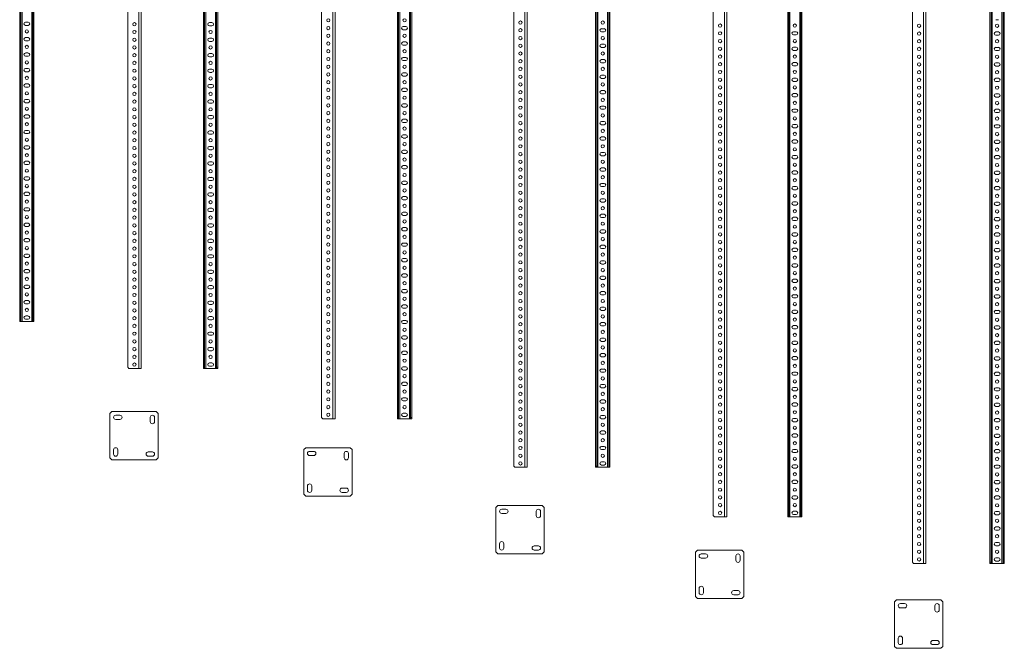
# Model space of a CAD drawing. Header units: millimetres. Extents: x -2 to 5568, y -5579 to 295.
# Tile 3 of 11: x 2600 to 5145, y -5579 to -3953. Entities that reach past the tile are written whole.
import ezdxf

# ---------------------------------------------------------------- set-up
doc = ezdxf.new("R2010")
doc.units = ezdxf.units.MM

msp = doc.modelspace()

# ---------------------------------------------------------------- linework, layer by layer
at = {"color": 7, "linetype": 'Continuous', "lineweight": 15}
for p, q in [((2600.2, -2336.7), (2600.2, -4730.7)), ((2603.2, -2336.7), (2603.2, -4730.7)), ((2634.2, -2336.7), (2634.2, -4730.7)), ((2637.2, -2336.7), (2637.2, -4730.7)), ((2879.4, -2338.1), (2879.4, -4852.1)), ((2914.4, -2335.1), (2914.4, -4855.1)), ((3075.3, -2338.1), (3075.3, -4852.1)), ((3078.3, -2338.1), (3078.3, -4852.1)), ((3109.3, -2338.1), (3109.3, -4852.1)), ((3112.3, -2338.1), (3112.3, -4852.1)), ((3380.5, -2347.9), (3380.5, -4981.9)), ((3415.5, -2344.9), (3415.5, -4984.9)), ((3576.5, -2347.9), (3576.5, -4981.9)), ((3579.5, -2347.9), (3579.5, -4981.9)), ((3610.5, -2347.9), (3610.5, -4981.9)), ((3613.5, -2347.9), (3613.5, -4981.9)), ((3877.1, -2353.7), (3877.1, -5107.7)), ((3912.1, -2350.7), (3912.1, -5110.7)), ((4089, -2353.7), (4089, -5107.7)), ((4092, -2353.7), (4092, -5107.7)), ((4123, -2353.7), (4123, -5107.7)), ((4126, -2353.7), (4126, -5107.7)), ((4393, -2361.5), (4393, -5235.5)), ((4428, -2358.5), (4428, -5238.5)), ((4585.3, -2361.5), (4585.3, -5235.5)), ((4588.3, -2361.5), (4588.3, -5235.5)), ((4619.3, -2361.5), (4619.3, -5235.5)), ((4622.3, -2361.5), (4622.3, -5235.5)), ((4907.6, -2362), (4907.6, -5356)), ((4942.6, -2359), (4942.6, -5359)), ((5108.2, -2362), (5108.2, -5356)), ((5111.2, -2362), (5111.2, -5356)), ((5142.2, -2362), (5142.2, -5356)), ((5145.2, -2362), (5145.2, -5356)), ((2622, -3959.4), (2615.5, -3959.4)), ((2615.5, -3967.9), (2622, -3967.9)), ((3097.1, -3960.9), (3090.6, -3960.9)), ((3090.6, -3969.4), (3097.1, -3969.4)), ((5123.5, -3953.3), (5130, -3953.3)), ((3598.2, -3970.7), (3591.7, -3970.7)), ((3591.7, -3979.2), (3598.2, -3979.2)), ((4110.7, -3976.5), (4104.2, -3976.5)), ((4104.2, -3985), (4110.7, -3985)), ((4607.1, -3984.3), (4600.6, -3984.3)), ((4600.6, -3992.8), (4607.1, -3992.8)), ((5130, -3984.8), (5123.5, -3984.8)), ((5123.5, -3993.3), (5130, -3993.3)), ((2622, -3999.4), (2615.5, -3999.4)), ((2615.5, -4007.9), (2622, -4007.9)), ((3097.1, -4000.9), (3090.6, -4000.9)), ((3090.6, -4009.4), (3097.1, -4009.4)), ((3598.2, -4010.7), (3591.7, -4010.7)), ((3591.7, -4019.2), (3598.2, -4019.2)), ((4110.7, -4016.5), (4104.2, -4016.5)), ((2622, -4039.4), (2615.5, -4039.4)), ((3097.1, -4040.9), (3090.6, -4040.9)), ((4104.2, -4025), (4110.7, -4025)), ((4607.1, -4024.3), (4600.6, -4024.3)), ((4600.6, -4032.8), (4607.1, -4032.8)), ((5130, -4024.8), (5123.5, -4024.8)), ((5123.5, -4033.3), (5130, -4033.3)), ((2615.5, -4047.9), (2622, -4047.9)), ((3090.6, -4049.4), (3097.1, -4049.4)), ((3598.2, -4050.7), (3591.7, -4050.7)), ((3591.7, -4059.2), (3598.2, -4059.2)), ((4110.7, -4056.5), (4104.2, -4056.5)), ((4104.2, -4065), (4110.7, -4065)), ((4607.1, -4064.3), (4600.6, -4064.3)), ((5130, -4064.8), (5123.5, -4064.8)), ((2622, -4079.4), (2615.5, -4079.4)), ((2615.5, -4087.9), (2622, -4087.9)), ((3097.1, -4080.9), (3090.6, -4080.9)), ((3090.6, -4089.4), (3097.1, -4089.4)), ((3598.2, -4090.7), (3591.7, -4090.7)), ((4110.7, -4096.5), (4104.2, -4096.5)), ((4600.6, -4072.8), (4607.1, -4072.8)), ((5123.5, -4073.3), (5130, -4073.3)), ((2622, -4119.4), (2615.5, -4119.4)), ((3097.1, -4120.9), (3090.6, -4120.9)), ((3591.7, -4099.2), (3598.2, -4099.2)), ((4104.2, -4105), (4110.7, -4105)), ((4607.1, -4104.3), (4600.6, -4104.3)), ((4600.6, -4112.8), (4607.1, -4112.8)), ((5130, -4104.8), (5123.5, -4104.8)), ((5123.5, -4113.3), (5130, -4113.3)), ((2615.5, -4127.9), (2622, -4127.9)), ((3090.6, -4129.4), (3097.1, -4129.4)), ((3598.2, -4130.7), (3591.7, -4130.7)), ((3591.7, -4139.2), (3598.2, -4139.2)), ((4110.7, -4136.5), (4104.2, -4136.5)), ((4104.2, -4145), (4110.7, -4145)), ((4607.1, -4144.3), (4600.6, -4144.3)), ((5130, -4144.8), (5123.5, -4144.8)), ((2622, -4159.4), (2615.5, -4159.4)), ((2615.5, -4167.9), (2622, -4167.9)), ((3097.1, -4160.9), (3090.6, -4160.9)), ((3090.6, -4169.4), (3097.1, -4169.4)), ((3598.2, -4170.7), (3591.7, -4170.7)), ((4600.6, -4152.8), (4607.1, -4152.8)), ((5123.5, -4153.3), (5130, -4153.3)), ((3591.7, -4179.2), (3598.2, -4179.2)), ((4110.7, -4176.5), (4104.2, -4176.5)), ((4104.2, -4185), (4110.7, -4185)), ((4607.1, -4184.3), (4600.6, -4184.3)), ((4600.6, -4192.8), (4607.1, -4192.8)), ((5130, -4184.8), (5123.5, -4184.8)), ((5123.5, -4193.3), (5130, -4193.3)), ((2622, -4199.4), (2615.5, -4199.4)), ((2615.5, -4207.9), (2622, -4207.9)), ((3097.1, -4200.9), (3090.6, -4200.9)), ((3090.6, -4209.4), (3097.1, -4209.4)), ((3598.2, -4210.7), (3591.7, -4210.7)), ((3591.7, -4219.2), (3598.2, -4219.2)), ((4110.7, -4216.5), (4104.2, -4216.5)), ((4607.1, -4224.3), (4600.6, -4224.3)), ((2622, -4239.4), (2615.5, -4239.4)), ((2615.5, -4247.9), (2622, -4247.9)), ((3097.1, -4240.9), (3090.6, -4240.9)), ((3090.6, -4249.4), (3097.1, -4249.4)), ((4104.2, -4225), (4110.7, -4225)), ((4600.6, -4232.8), (4607.1, -4232.8)), ((5130, -4224.8), (5123.5, -4224.8)), ((5123.5, -4233.3), (5130, -4233.3)), ((3598.2, -4250.7), (3591.7, -4250.7)), ((3591.7, -4259.2), (3598.2, -4259.2)), ((4110.7, -4256.5), (4104.2, -4256.5)), ((4104.2, -4265), (4110.7, -4265)), ((4607.1, -4264.3), (4600.6, -4264.3)), ((4600.6, -4272.8), (4607.1, -4272.8)), ((5130, -4264.8), (5123.5, -4264.8)), ((5123.5, -4273.3), (5130, -4273.3)), ((2622, -4279.4), (2615.5, -4279.4)), ((2615.5, -4287.9), (2622, -4287.9)), ((3097.1, -4280.9), (3090.6, -4280.9)), ((3090.6, -4289.4), (3097.1, -4289.4)), ((3598.2, -4290.7), (3591.7, -4290.7)), ((3591.7, -4299.2), (3598.2, -4299.2)), ((4110.7, -4296.5), (4104.2, -4296.5)), ((2622, -4319.4), (2615.5, -4319.4)), ((3097.1, -4320.9), (3090.6, -4320.9)), ((4104.2, -4305), (4110.7, -4305)), ((4607.1, -4304.3), (4600.6, -4304.3)), ((4600.6, -4312.8), (4607.1, -4312.8)), ((5130, -4304.8), (5123.5, -4304.8)), ((5123.5, -4313.3), (5130, -4313.3)), ((2615.5, -4327.9), (2622, -4327.9)), ((3090.6, -4329.4), (3097.1, -4329.4)), ((3598.2, -4330.7), (3591.7, -4330.7)), ((3591.7, -4339.2), (3598.2, -4339.2)), ((4110.7, -4336.5), (4104.2, -4336.5)), ((4104.2, -4345), (4110.7, -4345)), ((4607.1, -4344.3), (4600.6, -4344.3)), ((5130, -4344.8), (5123.5, -4344.8)), ((2622, -4359.4), (2615.5, -4359.4)), ((2615.5, -4367.9), (2622, -4367.9)), ((3097.1, -4360.9), (3090.6, -4360.9)), ((3090.6, -4369.4), (3097.1, -4369.4)), ((3598.2, -4370.7), (3591.7, -4370.7)), ((4110.7, -4376.5), (4104.2, -4376.5)), ((4600.6, -4352.8), (4607.1, -4352.8)), ((5123.5, -4353.3), (5130, -4353.3)), ((2622, -4399.4), (2615.5, -4399.4)), ((3097.1, -4400.9), (3090.6, -4400.9)), ((3591.7, -4379.2), (3598.2, -4379.2)), ((4104.2, -4385), (4110.7, -4385)), ((4607.1, -4384.3), (4600.6, -4384.3)), ((4600.6, -4392.8), (4607.1, -4392.8)), ((5130, -4384.8), (5123.5, -4384.8)), ((5123.5, -4393.3), (5130, -4393.3)), ((2615.5, -4407.9), (2622, -4407.9)), ((3090.6, -4409.4), (3097.1, -4409.4)), ((3598.2, -4410.7), (3591.7, -4410.7)), ((3591.7, -4419.2), (3598.2, -4419.2)), ((4110.7, -4416.5), (4104.2, -4416.5)), ((4104.2, -4425), (4110.7, -4425)), ((4607.1, -4424.3), (4600.6, -4424.3)), ((5130, -4424.8), (5123.5, -4424.8)), ((2622, -4439.4), (2615.5, -4439.4)), ((2615.5, -4447.9), (2622, -4447.9)), ((3097.1, -4440.9), (3090.6, -4440.9)), ((3090.6, -4449.4), (3097.1, -4449.4)), ((3598.2, -4450.7), (3591.7, -4450.7)), ((4600.6, -4432.8), (4607.1, -4432.8)), ((5123.5, -4433.3), (5130, -4433.3)), ((3591.7, -4459.2), (3598.2, -4459.2)), ((4110.7, -4456.5), (4104.2, -4456.5)), ((4104.2, -4465), (4110.7, -4465)), ((4607.1, -4464.3), (4600.6, -4464.3)), ((4600.6, -4472.8), (4607.1, -4472.8)), ((5130, -4464.8), (5123.5, -4464.8)), ((5123.5, -4473.3), (5130, -4473.3)), ((2622, -4479.4), (2615.5, -4479.4)), ((2615.5, -4487.9), (2622, -4487.9)), ((3097.1, -4480.9), (3090.6, -4480.9)), ((3090.6, -4489.4), (3097.1, -4489.4)), ((3598.2, -4490.7), (3591.7, -4490.7)), ((3591.7, -4499.2), (3598.2, -4499.2)), ((4110.7, -4496.5), (4104.2, -4496.5)), ((4607.1, -4504.3), (4600.6, -4504.3)), ((2622, -4519.4), (2615.5, -4519.4)), ((2615.5, -4527.9), (2622, -4527.9)), ((3097.1, -4520.9), (3090.6, -4520.9)), ((3090.6, -4529.4), (3097.1, -4529.4)), ((4104.2, -4505), (4110.7, -4505)), ((4600.6, -4512.8), (4607.1, -4512.8)), ((5130, -4504.8), (5123.5, -4504.8)), ((5123.5, -4513.3), (5130, -4513.3)), ((3598.2, -4530.7), (3591.7, -4530.7)), ((3591.7, -4539.2), (3598.2, -4539.2)), ((4110.7, -4536.5), (4104.2, -4536.5)), ((4104.2, -4545), (4110.7, -4545)), ((4607.1, -4544.3), (4600.6, -4544.3)), ((4600.6, -4552.8), (4607.1, -4552.8)), ((5130, -4544.8), (5123.5, -4544.8)), ((5123.5, -4553.3), (5130, -4553.3)), ((2622, -4559.4), (2615.5, -4559.4)), ((2615.5, -4567.9), (2622, -4567.9)), ((3097.1, -4560.9), (3090.6, -4560.9)), ((3090.6, -4569.4), (3097.1, -4569.4)), ((3598.2, -4570.7), (3591.7, -4570.7)), ((3591.7, -4579.2), (3598.2, -4579.2)), ((4110.7, -4576.5), (4104.2, -4576.5)), ((2622, -4599.4), (2615.5, -4599.4)), ((3097.1, -4600.9), (3090.6, -4600.9)), ((4104.2, -4585), (4110.7, -4585)), ((4607.1, -4584.3), (4600.6, -4584.3)), ((4600.6, -4592.8), (4607.1, -4592.8)), ((5130, -4584.8), (5123.5, -4584.8)), ((5123.5, -4593.3), (5130, -4593.3)), ((2615.5, -4607.9), (2622, -4607.9)), ((3090.6, -4609.4), (3097.1, -4609.4)), ((3598.2, -4610.7), (3591.7, -4610.7)), ((3591.7, -4619.2), (3598.2, -4619.2)), ((4110.7, -4616.5), (4104.2, -4616.5)), ((4104.2, -4625), (4110.7, -4625)), ((4607.1, -4624.3), (4600.6, -4624.3)), ((5130, -4624.8), (5123.5, -4624.8)), ((2622, -4639.4), (2615.5, -4639.4)), ((2615.5, -4647.9), (2622, -4647.9)), ((3097.1, -4640.9), (3090.6, -4640.9)), ((3090.6, -4649.4), (3097.1, -4649.4)), ((3598.2, -4650.7), (3591.7, -4650.7)), ((4110.7, -4656.5), (4104.2, -4656.5)), ((4600.6, -4632.8), (4607.1, -4632.8)), ((5123.5, -4633.3), (5130, -4633.3)), ((2622, -4679.4), (2615.5, -4679.4)), ((3097.1, -4680.9), (3090.6, -4680.9)), ((3591.7, -4659.2), (3598.2, -4659.2)), ((4104.2, -4665), (4110.7, -4665)), ((4607.1, -4664.3), (4600.6, -4664.3)), ((4600.6, -4672.8), (4607.1, -4672.8)), ((5130, -4664.8), (5123.5, -4664.8)), ((5123.5, -4673.3), (5130, -4673.3)), ((2615.5, -4687.9), (2622, -4687.9)), ((3090.6, -4689.4), (3097.1, -4689.4)), ((3598.2, -4690.7), (3591.7, -4690.7)), ((3591.7, -4699.2), (3598.2, -4699.2)), ((4110.7, -4696.5), (4104.2, -4696.5)), ((4104.2, -4705), (4110.7, -4705)), ((4607.1, -4704.3), (4600.6, -4704.3)), ((5130, -4704.8), (5123.5, -4704.8)), ((2600.2, -4733.7), (2600.2, -4730.7)), ((2600.2, -4730.7), (2603.2, -4730.7)), ((2603.2, -4733.7), (2600.2, -4733.7)), ((2603.2, -4730.7), (2603.2, -4733.7)), ((2603.2, -4733.7), (2606.2, -4733.7)), ((2606.2, -4733.7), (2631.2, -4733.7)), ((2622, -4719.4), (2615.5, -4719.4)), ((2615.5, -4727.9), (2622, -4727.9)), ((2631.2, -4733.7), (2634.2, -4733.7)), ((2634.2, -4730.7), (2637.2, -4730.7)), ((2634.2, -4733.7), (2634.2, -4730.7)), ((2637.2, -4733.7), (2634.2, -4733.7)), ((2637.2, -4730.7), (2637.2, -4733.7)), ((3097.1, -4720.9), (3090.6, -4720.9)), ((3090.6, -4729.4), (3097.1, -4729.4)), ((3598.2, -4730.7), (3591.7, -4730.7)), ((4600.6, -4712.8), (4607.1, -4712.8)), ((5123.5, -4713.3), (5130, -4713.3)), ((3591.7, -4739.2), (3598.2, -4739.2)), ((4110.7, -4736.5), (4104.2, -4736.5)), ((4104.2, -4745), (4110.7, -4745)), ((4607.1, -4744.3), (4600.6, -4744.3)), ((4600.6, -4752.8), (4607.1, -4752.8)), ((5130, -4744.8), (5123.5, -4744.8)), ((5123.5, -4753.3), (5130, -4753.3)), ((3097.1, -4760.9), (3090.6, -4760.9)), ((3090.6, -4769.4), (3097.1, -4769.4)), ((3598.2, -4770.7), (3591.7, -4770.7)), ((3591.7, -4779.2), (3598.2, -4779.2)), ((4110.7, -4776.5), (4104.2, -4776.5)), ((4607.1, -4784.3), (4600.6, -4784.3)), ((3097.1, -4800.9), (3090.6, -4800.9)), ((3090.6, -4809.4), (3097.1, -4809.4)), ((4104.2, -4785), (4110.7, -4785)), ((4600.6, -4792.8), (4607.1, -4792.8)), ((5130, -4784.8), (5123.5, -4784.8)), ((5123.5, -4793.3), (5130, -4793.3)), ((3598.2, -4810.7), (3591.7, -4810.7)), ((3591.7, -4819.2), (3598.2, -4819.2)), ((4110.7, -4816.5), (4104.2, -4816.5)), ((4104.2, -4825), (4110.7, -4825)), ((4607.1, -4824.3), (4600.6, -4824.3)), ((4600.6, -4832.8), (4607.1, -4832.8)), ((5130, -4824.8), (5123.5, -4824.8)), ((5123.5, -4833.3), (5130, -4833.3)), ((2879.4, -4852.1), (2882.4, -4855.1)), ((2908.4, -4855.1), (2882.4, -4855.1)), ((2914.4, -4855.1), (2908.4, -4855.1)), ((3075.3, -4852.1), (3078.3, -4852.1)), ((3075.3, -4855.1), (3075.3, -4852.1)), ((3078.3, -4855.1), (3075.3, -4855.1)), ((3078.3, -4852.1), (3078.3, -4855.1)), ((3078.3, -4855.1), (3081.3, -4855.1)), ((3081.3, -4855.1), (3106.3, -4855.1)), ((3097.1, -4840.9), (3090.6, -4840.9)), ((3090.6, -4849.4), (3097.1, -4849.4)), ((3106.3, -4855.1), (3109.3, -4855.1)), ((3109.3, -4855.1), (3109.3, -4852.1)), ((3109.3, -4852.1), (3112.3, -4852.1)), ((3112.3, -4855.1), (3109.3, -4855.1)), ((3112.3, -4852.1), (3112.3, -4855.1)), ((3598.2, -4850.7), (3591.7, -4850.7)), ((3591.7, -4859.2), (3598.2, -4859.2)), ((4110.7, -4856.5), (4104.2, -4856.5)), ((4104.2, -4865), (4110.7, -4865)), ((4607.1, -4864.3), (4600.6, -4864.3)), ((4600.6, -4872.8), (4607.1, -4872.8)), ((5130, -4864.8), (5123.5, -4864.8)), ((5123.5, -4873.3), (5130, -4873.3)), ((3598.2, -4890.7), (3591.7, -4890.7)), ((3591.7, -4899.2), (3598.2, -4899.2)), ((4110.7, -4896.5), (4104.2, -4896.5)), ((4104.2, -4905), (4110.7, -4905)), ((4607.1, -4904.3), (4600.6, -4904.3)), ((5130, -4904.8), (5123.5, -4904.8)), ((3598.2, -4930.7), (3591.7, -4930.7)), ((4110.7, -4936.5), (4104.2, -4936.5)), ((4600.6, -4912.8), (4607.1, -4912.8)), ((5123.5, -4913.3), (5130, -4913.3)), ((3591.7, -4939.2), (3598.2, -4939.2)), ((4104.2, -4945), (4110.7, -4945)), ((4607.1, -4944.3), (4600.6, -4944.3)), ((4600.6, -4952.8), (4607.1, -4952.8)), ((5130, -4944.8), (5123.5, -4944.8)), ((5123.5, -4953.3), (5130, -4953.3)), ((2838.4, -4966.4), (2833.4, -4971.4)), ((2833.4, -4971.4), (2833.4, -5086.4)), ((2953.4, -4966.4), (2838.4, -4966.4)), ((2859.4, -4975.9), (2848.4, -4975.9)), ((2848.4, -4986.9), (2859.4, -4986.9)), ((2937.9, -4981.4), (2937.9, -4992.4)), ((2948.9, -4992.4), (2948.9, -4981.4)), ((2958.4, -4971.4), (2953.4, -4966.4)), ((2958.4, -5086.4), (2958.4, -4971.4)), ((3380.5, -4981.9), (3383.5, -4984.9)), ((3409.5, -4984.9), (3383.5, -4984.9)), ((3415.5, -4984.9), (3409.5, -4984.9)), ((3576.5, -4981.9), (3579.5, -4981.9)), ((3576.5, -4984.9), (3576.5, -4981.9)), ((3579.5, -4984.9), (3576.5, -4984.9)), ((3579.5, -4981.9), (3579.5, -4984.9)), ((3579.5, -4984.9), (3582.5, -4984.9)), ((3582.5, -4984.9), (3607.5, -4984.9)), ((3598.2, -4970.7), (3591.7, -4970.7)), ((3591.7, -4979.2), (3598.2, -4979.2)), ((3607.5, -4984.9), (3610.5, -4984.9)), ((3610.5, -4981.9), (3613.5, -4981.9)), ((3610.5, -4984.9), (3610.5, -4981.9)), ((3613.5, -4984.9), (3610.5, -4984.9)), ((3613.5, -4981.9), (3613.5, -4984.9)), ((4110.7, -4976.5), (4104.2, -4976.5)), ((4104.2, -4985), (4110.7, -4985)), ((4607.1, -4984.3), (4600.6, -4984.3)), ((5130, -4984.8), (5123.5, -4984.8)), ((4600.6, -4992.8), (4607.1, -4992.8)), ((5123.5, -4993.3), (5130, -4993.3)), ((4110.7, -5016.5), (4104.2, -5016.5)), ((4104.2, -5025), (4110.7, -5025)), ((4607.1, -5024.3), (4600.6, -5024.3)), ((4600.6, -5032.8), (4607.1, -5032.8)), ((5130, -5024.8), (5123.5, -5024.8)), ((5123.5, -5033.3), (5130, -5033.3)), ((3339.5, -5059.9), (3334.5, -5064.9)), ((3454.5, -5059.9), (3339.5, -5059.9)), ((3459.5, -5064.9), (3454.5, -5059.9)), ((4110.7, -5056.5), (4104.2, -5056.5)), ((4607.1, -5064.3), (4600.6, -5064.3)), ((2833.4, -5086.4), (2838.4, -5091.4)), ((2842.9, -5065.4), (2842.9, -5076.4)), ((2853.9, -5076.4), (2853.9, -5065.4)), ((2943.4, -5070.9), (2932.4, -5070.9)), ((2932.4, -5081.9), (2943.4, -5081.9)), ((2953.4, -5091.4), (2958.4, -5086.4)), ((3334.5, -5064.9), (3334.5, -5179.9)), ((3360.5, -5069.4), (3349.5, -5069.4)), ((3349.5, -5080.4), (3360.5, -5080.4)), ((3439, -5074.9), (3439, -5085.9)), ((3450, -5085.9), (3450, -5074.9)), ((3459.5, -5179.9), (3459.5, -5064.9)), ((4104.2, -5065), (4110.7, -5065)), ((4600.6, -5072.8), (4607.1, -5072.8)), ((5130, -5064.8), (5123.5, -5064.8)), ((5123.5, -5073.3), (5130, -5073.3)), ((2838.4, -5091.4), (2953.4, -5091.4)), ((3877.1, -5107.7), (3880.1, -5110.7)), ((3906.1, -5110.7), (3880.1, -5110.7)), ((3912.1, -5110.7), (3906.1, -5110.7)), ((4089, -5110.7), (4089, -5107.7)), ((4089, -5107.7), (4092, -5107.7)), ((4092, -5110.7), (4089, -5110.7)), ((4092, -5107.7), (4092, -5110.7)), ((4092, -5110.7), (4095, -5110.7)), ((4095, -5110.7), (4120, -5110.7)), ((4110.7, -5096.5), (4104.2, -5096.5)), ((4104.2, -5105), (4110.7, -5105)), ((4120, -5110.7), (4123, -5110.7)), ((4123, -5107.7), (4126, -5107.7)), ((4123, -5110.7), (4123, -5107.7)), ((4126, -5110.7), (4123, -5110.7)), ((4126, -5107.7), (4126, -5110.7)), ((4607.1, -5104.3), (4600.6, -5104.3)), ((4600.6, -5112.8), (4607.1, -5112.8)), ((5130, -5104.8), (5123.5, -5104.8)), ((5123.5, -5113.3), (5130, -5113.3)), ((3344, -5158.9), (3344, -5169.9)), ((3355, -5169.9), (3355, -5158.9)), ((3444.5, -5164.4), (3433.5, -5164.4)), ((4607.1, -5144.3), (4600.6, -5144.3)), ((4600.6, -5152.8), (4607.1, -5152.8)), ((5130, -5144.8), (5123.5, -5144.8)), ((5123.5, -5153.3), (5130, -5153.3)), ((3334.5, -5179.9), (3339.5, -5184.9)), ((3339.5, -5184.9), (3454.5, -5184.9)), ((3433.5, -5175.4), (3444.5, -5175.4)), ((3454.5, -5184.9), (3459.5, -5179.9)), ((4607.1, -5184.3), (4600.6, -5184.3)), ((5130, -5184.8), (5123.5, -5184.8)), ((3836.1, -5209.4), (3831.1, -5214.4)), ((3831.1, -5214.4), (3831.1, -5329.4)), ((3951.1, -5209.4), (3836.1, -5209.4)), ((3956.1, -5214.4), (3951.1, -5209.4)), ((3956.1, -5329.4), (3956.1, -5214.4)), ((4600.6, -5192.8), (4607.1, -5192.8)), ((5123.5, -5193.3), (5130, -5193.3)), ((3857.1, -5218.9), (3846.1, -5218.9)), ((3846.1, -5229.9), (3857.1, -5229.9)), ((3935.6, -5224.4), (3935.6, -5235.4)), ((3946.6, -5235.4), (3946.6, -5224.4)), ((4393, -5235.5), (4396, -5238.5)), ((4422, -5238.5), (4396, -5238.5)), ((4428, -5238.5), (4422, -5238.5)), ((4585.3, -5235.5), (4588.3, -5235.5)), ((4585.3, -5238.5), (4585.3, -5235.5)), ((4588.3, -5238.5), (4585.3, -5238.5)), ((4588.3, -5235.5), (4588.3, -5238.5)), ((4588.3, -5238.5), (4591.3, -5238.5)), ((4591.3, -5238.5), (4616.3, -5238.5)), ((4607.1, -5224.3), (4600.6, -5224.3)), ((4600.6, -5232.8), (4607.1, -5232.8)), ((4616.3, -5238.5), (4619.3, -5238.5)), ((4619.3, -5235.5), (4622.3, -5235.5)), ((4619.3, -5238.5), (4619.3, -5235.5)), ((4622.3, -5238.5), (4619.3, -5238.5)), ((4622.3, -5235.5), (4622.3, -5238.5)), ((5130, -5224.8), (5123.5, -5224.8)), ((5123.5, -5233.3), (5130, -5233.3)), ((5130, -5264.8), (5123.5, -5264.8)), ((5123.5, -5273.3), (5130, -5273.3)), ((3840.6, -5308.4), (3840.6, -5319.4)), ((3851.6, -5319.4), (3851.6, -5308.4)), ((3941.1, -5313.9), (3930.1, -5313.9)), ((5130, -5304.8), (5123.5, -5304.8)), ((5123.5, -5313.3), (5130, -5313.3)), ((3831.1, -5329.4), (3836.1, -5334.4)), ((3836.1, -5334.4), (3951.1, -5334.4)), ((3930.1, -5324.9), (3941.1, -5324.9)), ((3951.1, -5334.4), (3956.1, -5329.4)), ((4352, -5324.9), (4347, -5329.9)), ((4347, -5329.9), (4347, -5444.9)), ((4467, -5324.9), (4352, -5324.9)), ((4373, -5334.4), (4362, -5334.4)), ((4451.5, -5339.9), (4451.5, -5350.9)), ((4462.5, -5350.9), (4462.5, -5339.9)), ((4472, -5329.9), (4467, -5324.9)), ((4472, -5444.9), (4472, -5329.9)), ((4362, -5345.4), (4373, -5345.4)), ((4907.6, -5356), (4910.6, -5359)), ((4936.6, -5359), (4910.6, -5359)), ((4942.6, -5359), (4936.6, -5359)), ((5108.2, -5356), (5111.2, -5356)), ((5108.2, -5359), (5108.2, -5356)), ((5111.2, -5359), (5108.2, -5359)), ((5111.2, -5356), (5111.2, -5359)), ((5111.2, -5359), (5114.2, -5359)), ((5114.2, -5359), (5139.2, -5359)), ((5130, -5344.8), (5123.5, -5344.8)), ((5123.5, -5353.3), (5130, -5353.3)), ((5139.2, -5359), (5142.2, -5359)), ((5142.2, -5356), (5145.2, -5356)), ((5142.2, -5359), (5142.2, -5356)), ((5145.2, -5359), (5142.2, -5359)), ((5145.2, -5356), (5145.2, -5359)), ((4347, -5444.9), (4352, -5449.9)), ((4356.5, -5423.9), (4356.5, -5434.9)), ((4367.5, -5434.9), (4367.5, -5423.9)), ((4457, -5429.4), (4446, -5429.4)), ((4446, -5440.4), (4457, -5440.4)), ((4467, -5449.9), (4472, -5444.9)), ((4352, -5449.9), (4467, -5449.9)), ((4866.6, -5453.7), (4861.6, -5458.7)), ((4861.6, -5458.7), (4861.6, -5573.7)), ((4981.6, -5453.7), (4866.6, -5453.7)), ((4887.6, -5463.2), (4876.6, -5463.2)), ((4966.1, -5468.7), (4966.1, -5479.7)), ((4977.1, -5479.7), (4977.1, -5468.7)), ((4986.6, -5458.7), (4981.6, -5453.7)), ((4986.6, -5573.7), (4986.6, -5458.7)), ((4876.6, -5474.2), (4887.6, -5474.2)), ((4871.1, -5552.7), (4871.1, -5563.7)), ((4882.1, -5563.7), (4882.1, -5552.7)), ((4971.6, -5558.2), (4960.6, -5558.2)), ((4960.6, -5569.2), (4971.6, -5569.2)), ((4861.6, -5573.7), (4866.6, -5578.7)), ((4866.6, -5578.7), (4981.6, -5578.7)), ((4981.6, -5578.7), (4986.6, -5573.7))]:
    msp.add_line(p, q, dxfattribs=at)
at = {"color": 8, "linetype": 'Continuous', "lineweight": 0}
for p, q in [((2606.2, -2333.7), (2606.2, -4733.7)), ((2631.2, -2333.7), (2631.2, -4733.7)), ((2908.4, -2335.1), (2908.4, -4855.1)), ((3081.3, -2335.1), (3081.3, -4855.1)), ((3106.3, -2335.1), (3106.3, -4855.1)), ((3409.5, -2344.9), (3409.5, -4984.9)), ((3582.5, -2344.9), (3582.5, -4984.9)), ((3607.5, -2344.9), (3607.5, -4984.9)), ((3906.1, -2350.7), (3906.1, -5110.7)), ((4095, -2350.7), (4095, -5110.7)), ((4120, -2350.7), (4120, -5110.7)), ((4422, -2358.5), (4422, -5238.5)), ((4591.3, -2358.5), (4591.3, -5238.5)), ((4616.3, -2358.5), (4616.3, -5238.5)), ((4936.6, -2359), (4936.6, -5359)), ((5114.2, -2359), (5114.2, -5359)), ((5139.2, -2359), (5139.2, -5359))]:
    msp.add_line(p, q, dxfattribs=at)
at = {"color": 7, "linetype": 'Continuous', "lineweight": 15}
for centre in [(2896.9, -3965.1), (3398, -3954.9), (3595, -3954.9), (3894.6, -3960.7), (4107.5, -3960.7), (4410.5, -3968.5), (4603.8, -3968.5), (4925.1, -3969), (5126.7, -3969), (2618.7, -3983.7), (2896.9, -3985.1), (3093.8, -3985.1), (3398, -3974.9), (3398, -3994.9), (3595, -3994.9), (3894.6, -3980.7), (4410.5, -3988.5), (4925.1, -3989), (2618.7, -4023.7), (2896.9, -4005.1), (2896.9, -4025.1), (3093.8, -4025.1), (3398, -4014.9), (3894.6, -4000.7), (3894.6, -4020.7), (4107.5, -4000.7), (4410.5, -4008.5), (4603.8, -4008.5), (4925.1, -4009), (5126.7, -4009), (2896.9, -4045.1), (3398, -4034.9), (3595, -4034.9), (3894.6, -4040.7), (4107.5, -4040.7), (4410.5, -4028.5), (4410.5, -4048.5), (4603.8, -4048.5), (4925.1, -4029), (4925.1, -4049), (5126.7, -4049), (2618.7, -4063.7), (2896.9, -4065.1), (3093.8, -4065.1), (3398, -4054.9), (3398, -4074.9), (3595, -4074.9), (3894.6, -4060.7), (4410.5, -4068.5), (4925.1, -4069), (2896.9, -4085.1), (3398, -4094.9), (3894.6, -4080.7), (3894.6, -4100.7), (4107.5, -4080.7), (4410.5, -4088.5), (4603.8, -4088.5), (4925.1, -4089), (5126.7, -4089), (2618.7, -4103.7), (2896.9, -4105.1), (2896.9, -4125.1), (3093.8, -4105.1), (3398, -4114.9), (3595, -4114.9), (3894.6, -4120.7), (4107.5, -4120.7), (4410.5, -4108.5), (4925.1, -4109), (2618.7, -4143.7), (2896.9, -4145.1), (3093.8, -4145.1), (3398, -4134.9), (3894.6, -4140.7), (4410.5, -4128.5), (4410.5, -4148.5), (4603.8, -4128.5), (4925.1, -4129), (4925.1, -4149), (5126.7, -4129), (2896.9, -4165.1), (3398, -4154.9), (3398, -4174.9), (3595, -4154.9), (3894.6, -4160.7), (4107.5, -4160.7), (4410.5, -4168.5), (4603.8, -4168.5), (4925.1, -4169), (5126.7, -4169), (2618.7, -4183.7), (2896.9, -4185.1), (3093.8, -4185.1), (3398, -4194.9), (3595, -4194.9), (3894.6, -4180.7), (3894.6, -4200.7), (4107.5, -4200.7), (4410.5, -4188.5), (4925.1, -4189), (2618.7, -4223.7), (2896.9, -4205.1), (2896.9, -4225.1), (3093.8, -4225.1), (3398, -4214.9), (3894.6, -4220.7), (4410.5, -4208.5), (4410.5, -4228.5), (4603.8, -4208.5), (4925.1, -4209), (5126.7, -4209), (2896.9, -4245.1), (3398, -4234.9), (3595, -4234.9), (3894.6, -4240.7), (4107.5, -4240.7), (4410.5, -4248.5), (4603.8, -4248.5), (4925.1, -4229), (4925.1, -4249), (5126.7, -4249), (2618.7, -4263.7), (2896.9, -4265.1), (3093.8, -4265.1), (3398, -4254.9), (3398, -4274.9), (3595, -4274.9), (3894.6, -4260.7), (4410.5, -4268.5), (4925.1, -4269), (2618.7, -4303.7), (2896.9, -4285.1), (2896.9, -4305.1), (3093.8, -4305.1), (3398, -4294.9), (3894.6, -4280.7), (3894.6, -4300.7), (4107.5, -4280.7), (4410.5, -4288.5), (4603.8, -4288.5), (4925.1, -4289), (5126.7, -4289), (2896.9, -4325.1), (3398, -4314.9), (3595, -4314.9), (3894.6, -4320.7), (4107.5, -4320.7), (4410.5, -4308.5), (4410.5, -4328.5), (4603.8, -4328.5), (4925.1, -4309), (4925.1, -4329), (5126.7, -4329), (2618.7, -4343.7), (2896.9, -4345.1), (3093.8, -4345.1), (3398, -4334.9), (3398, -4354.9), (3595, -4354.9), (3894.6, -4340.7), (4410.5, -4348.5), (4925.1, -4349), (2896.9, -4365.1), (3398, -4374.9), (3894.6, -4360.7), (3894.6, -4380.7), (4107.5, -4360.7), (4410.5, -4368.5), (4603.8, -4368.5), (4925.1, -4369), (5126.7, -4369), (2618.7, -4383.7), (2896.9, -4385.1), (2896.9, -4405.1), (3093.8, -4385.1), (3398, -4394.9), (3595, -4394.9), (3894.6, -4400.7), (4107.5, -4400.7), (4410.5, -4388.5), (4925.1, -4389), (2618.7, -4423.7), (2896.9, -4425.1), (3093.8, -4425.1), (3398, -4414.9), (3894.6, -4420.7), (4410.5, -4408.5), (4410.5, -4428.5), (4603.8, -4408.5), (4925.1, -4409), (4925.1, -4429), (5126.7, -4409), (2896.9, -4445.1), (3398, -4434.9), (3398, -4454.9), (3595, -4434.9), (3894.6, -4440.7), (4107.5, -4440.7), (4410.5, -4448.5), (4603.8, -4448.5), (4925.1, -4449), (5126.7, -4449), (2618.7, -4463.7), (2896.9, -4465.1), (3093.8, -4465.1), (3398, -4474.9), (3595, -4474.9), (3894.6, -4460.7), (3894.6, -4480.7), (4107.5, -4480.7), (4410.5, -4468.5), (4925.1, -4469), (2618.7, -4503.7), (2896.9, -4485.1), (2896.9, -4505.1), (3093.8, -4505.1), (3398, -4494.9), (3894.6, -4500.7), (4410.5, -4488.5), (4410.5, -4508.5), (4603.8, -4488.5), (4925.1, -4489), (5126.7, -4489), (2896.9, -4525.1), (3398, -4514.9), (3595, -4514.9), (3894.6, -4520.7), (4107.5, -4520.7), (4410.5, -4528.5), (4603.8, -4528.5), (4925.1, -4509), (4925.1, -4529), (5126.7, -4529), (2618.7, -4543.7), (2896.9, -4545.1), (3093.8, -4545.1), (3398, -4534.9), (3398, -4554.9), (3595, -4554.9), (3894.6, -4540.7), (4410.5, -4548.5), (4925.1, -4549), (2618.7, -4583.7), (2896.9, -4565.1), (2896.9, -4585.1), (3093.8, -4585.1), (3398, -4574.9), (3894.6, -4560.7), (3894.6, -4580.7), (4107.5, -4560.7), (4410.5, -4568.5), (4603.8, -4568.5), (4925.1, -4569), (5126.7, -4569), (2896.9, -4605.1), (3398, -4594.9), (3595, -4594.9), (3894.6, -4600.7), (4107.5, -4600.7), (4410.5, -4588.5), (4410.5, -4608.5), (4603.8, -4608.5), (4925.1, -4589), (4925.1, -4609), (5126.7, -4609), (2618.7, -4623.7), (2896.9, -4625.1), (3093.8, -4625.1), (3398, -4614.9), (3398, -4634.9), (3595, -4634.9), (3894.6, -4620.7), (4410.5, -4628.5), (4925.1, -4629), (2896.9, -4645.1), (3398, -4654.9), (3894.6, -4640.7), (3894.6, -4660.7), (4107.5, -4640.7), (4410.5, -4648.5), (4603.8, -4648.5), (4925.1, -4649), (5126.7, -4649), (2618.7, -4663.7), (2896.9, -4665.1), (2896.9, -4685.1), (3093.8, -4665.1), (3398, -4674.9), (3595, -4674.9), (3894.6, -4680.7), (4107.5, -4680.7), (4410.5, -4668.5), (4925.1, -4669), (2618.7, -4703.7), (2896.9, -4705.1), (3093.8, -4705.1), (3398, -4694.9), (3894.6, -4700.7), (4410.5, -4688.5), (4410.5, -4708.5), (4603.8, -4688.5), (4925.1, -4689), (4925.1, -4709), (5126.7, -4689), (2896.9, -4725.1), (3398, -4714.9), (3398, -4734.9), (3595, -4714.9), (3894.6, -4720.7), (4107.5, -4720.7), (4410.5, -4728.5), (4603.8, -4728.5), (4925.1, -4729), (5126.7, -4729), (2896.9, -4745.1), (3093.8, -4745.1), (3398, -4754.9), (3595, -4754.9), (3894.6, -4740.7), (3894.6, -4760.7), (4107.5, -4760.7), (4410.5, -4748.5), (4925.1, -4749), (2896.9, -4765.1), (2896.9, -4785.1), (3093.8, -4785.1), (3398, -4774.9), (3894.6, -4780.7), (4410.5, -4768.5), (4410.5, -4788.5), (4603.8, -4768.5), (4925.1, -4769), (5126.7, -4769), (2896.9, -4805.1), (3398, -4794.9), (3595, -4794.9), (3894.6, -4800.7), (4107.5, -4800.7), (4410.5, -4808.5), (4603.8, -4808.5), (4925.1, -4789), (4925.1, -4809), (5126.7, -4809), (2896.9, -4825.1), (3093.8, -4825.1), (3398, -4814.9), (3398, -4834.9), (3595, -4834.9), (3894.6, -4820.7), (4410.5, -4828.5), (4925.1, -4829), (2896.9, -4845.1), (3398, -4854.9), (3894.6, -4840.7), (3894.6, -4860.7), (4107.5, -4840.7), (4410.5, -4848.5), (4603.8, -4848.5), (4925.1, -4849), (5126.7, -4849), (3398, -4874.9), (3595, -4874.9), (3894.6, -4880.7), (4107.5, -4880.7), (4410.5, -4868.5), (4410.5, -4888.5), (4603.8, -4888.5), (4925.1, -4869), (4925.1, -4889), (5126.7, -4889), (3398, -4894.9), (3398, -4914.9), (3595, -4914.9), (3894.6, -4900.7), (4410.5, -4908.5), (4925.1, -4909), (3398, -4934.9), (3894.6, -4920.7), (3894.6, -4940.7), (4107.5, -4920.7), (4410.5, -4928.5), (4603.8, -4928.5), (4925.1, -4929), (5126.7, -4929), (3398, -4954.9), (3595, -4954.9), (3894.6, -4960.7), (4107.5, -4960.7), (4410.5, -4948.5), (4925.1, -4949), (3398, -4974.9), (3894.6, -4980.7), (4410.5, -4968.5), (4410.5, -4988.5), (4603.8, -4968.5), (4925.1, -4969), (4925.1, -4989), (5126.7, -4969), (3894.6, -5000.7), (4107.5, -5000.7), (4410.5, -5008.5), (4603.8, -5008.5), (4925.1, -5009), (5126.7, -5009), (3894.6, -5020.7), (3894.6, -5040.7), (4107.5, -5040.7), (4410.5, -5028.5), (4925.1, -5029), (3894.6, -5060.7), (4410.5, -5048.5), (4410.5, -5068.5), (4603.8, -5048.5), (4925.1, -5049), (5126.7, -5049), (3894.6, -5080.7), (4107.5, -5080.7), (4410.5, -5088.5), (4603.8, -5088.5), (4925.1, -5069), (4925.1, -5089), (5126.7, -5089), (3894.6, -5100.7), (4410.5, -5108.5), (4925.1, -5109), (4410.5, -5128.5), (4603.8, -5128.5), (4925.1, -5129), (5126.7, -5129), (4410.5, -5148.5), (4410.5, -5168.5), (4603.8, -5168.5), (4925.1, -5149), (4925.1, -5169), (5126.7, -5169), (4410.5, -5188.5), (4925.1, -5189), (4410.5, -5208.5), (4603.8, -5208.5), (4925.1, -5209), (5126.7, -5209), (4410.5, -5228.5), (4925.1, -5229), (4925.1, -5249), (4925.1, -5269), (5126.7, -5249), (4925.1, -5289), (5126.7, -5289), (4925.1, -5309), (4925.1, -5329), (5126.7, -5329), (4925.1, -5349)]:
    msp.add_circle(centre, 4.25, dxfattribs=at)
for centre, radius, start, end in [((2615.5, -3963.7), 4.25, 90, 270), ((2622, -3963.7), 4.25, 270, 90), ((3090.6, -3965.1), 4.25, 90, 270), ((3097.1, -3965.1), 4.25, 270, 90), ((3591.7, -3974.9), 4.25, 90, 270), ((3598.2, -3974.9), 4.25, 270, 90), ((4104.2, -3980.7), 4.25, 90, 270), ((4110.7, -3980.7), 4.25, 270, 90), ((4600.6, -3988.5), 4.25, 90, 270), ((4607.1, -3988.5), 4.25, 270, 90), ((5123.5, -3989), 4.25, 90, 270), ((5130, -3989), 4.25, 270, 90), ((2615.5, -4003.7), 4.25, 90, 270), ((2622, -4003.7), 4.25, 270, 90), ((3090.6, -4005.1), 4.25, 90, 270), ((3097.1, -4005.1), 4.25, 270, 90), ((3591.7, -4014.9), 4.25, 90, 270), ((3598.2, -4014.9), 4.25, 270, 90), ((4104.2, -4020.7), 4.25, 90, 270), ((4110.7, -4020.7), 4.25, 270, 90), ((2615.5, -4043.7), 4.25, 90, 270), ((2622, -4043.7), 4.25, 270, 90), ((3090.6, -4045.1), 4.25, 90, 270), ((3097.1, -4045.1), 4.25, 270, 90), ((4600.6, -4028.5), 4.25, 90, 270), ((4607.1, -4028.5), 4.25, 270, 90), ((5123.5, -4029), 4.25, 90, 270), ((5130, -4029), 4.25, 270, 90), ((3591.7, -4054.9), 4.25, 90, 270), ((3598.2, -4054.9), 4.25, 270, 90), ((4104.2, -4060.7), 4.25, 90, 270), ((4110.7, -4060.7), 4.25, 270, 90), ((4600.6, -4068.5), 4.25, 90, 270), ((4607.1, -4068.5), 4.25, 270, 90), ((5123.5, -4069), 4.25, 90, 270), ((5130, -4069), 4.25, 270, 90), ((2615.5, -4083.7), 4.25, 90, 270), ((2622, -4083.7), 4.25, 270, 90), ((3090.6, -4085.1), 4.25, 90, 270), ((3097.1, -4085.1), 4.25, 270, 90), ((3591.7, -4094.9), 4.25, 90, 270), ((3598.2, -4094.9), 4.25, 270, 90), ((4104.2, -4100.7), 4.25, 90, 270), ((4110.7, -4100.7), 4.25, 270, 90), ((2615.5, -4123.7), 4.25, 90, 270), ((2622, -4123.7), 4.25, 270, 90), ((3090.6, -4125.1), 4.25, 90, 270), ((3097.1, -4125.1), 4.25, 270, 90), ((4600.6, -4108.5), 4.25, 90, 270), ((4607.1, -4108.5), 4.25, 270, 90), ((5123.5, -4109), 4.25, 90, 270), ((5130, -4109), 4.25, 270, 90), ((3591.7, -4134.9), 4.25, 90, 270), ((3598.2, -4134.9), 4.25, 270, 90), ((4104.2, -4140.7), 4.25, 90, 270), ((4110.7, -4140.7), 4.25, 270, 90), ((4600.6, -4148.5), 4.25, 90, 270), ((4607.1, -4148.5), 4.25, 270, 90), ((5123.5, -4149), 4.25, 90, 270), ((5130, -4149), 4.25, 270, 90), ((2615.5, -4163.7), 4.25, 90, 270), ((2622, -4163.7), 4.25, 270, 90), ((3090.6, -4165.1), 4.25, 90, 270), ((3097.1, -4165.1), 4.25, 270, 90), ((3591.7, -4174.9), 4.25, 90, 270), ((3598.2, -4174.9), 4.25, 270, 90), ((4104.2, -4180.7), 4.25, 90, 270), ((4110.7, -4180.7), 4.25, 270, 90), ((4600.6, -4188.5), 4.25, 90, 270), ((4607.1, -4188.5), 4.25, 270, 90), ((5123.5, -4189), 4.25, 90, 270), ((5130, -4189), 4.25, 270, 90), ((2615.5, -4203.7), 4.25, 90, 270), ((2622, -4203.7), 4.25, 270, 90), ((3090.6, -4205.1), 4.25, 90, 270), ((3097.1, -4205.1), 4.25, 270, 90), ((3591.7, -4214.9), 4.25, 90, 270), ((3598.2, -4214.9), 4.25, 270, 90), ((4104.2, -4220.7), 4.25, 90, 270), ((4110.7, -4220.7), 4.25, 270, 90), ((4600.6, -4228.5), 4.25, 90, 270), ((4607.1, -4228.5), 4.25, 270, 90), ((2615.5, -4243.7), 4.25, 90, 270), ((2622, -4243.7), 4.25, 270, 90), ((3090.6, -4245.1), 4.25, 90, 270), ((3097.1, -4245.1), 4.25, 270, 90), ((5123.5, -4229), 4.25, 90, 270), ((5130, -4229), 4.25, 270, 90), ((3591.7, -4254.9), 4.25, 90, 270), ((3598.2, -4254.9), 4.25, 270, 90), ((4104.2, -4260.7), 4.25, 90, 270), ((4110.7, -4260.7), 4.25, 270, 90), ((4600.6, -4268.5), 4.25, 90, 270), ((4607.1, -4268.5), 4.25, 270, 90), ((5123.5, -4269), 4.25, 90, 270), ((5130, -4269), 4.25, 270, 90), ((2615.5, -4283.7), 4.25, 90, 270), ((2622, -4283.7), 4.25, 270, 90), ((3090.6, -4285.1), 4.25, 90, 270), ((3097.1, -4285.1), 4.25, 270, 90), ((3591.7, -4294.9), 4.25, 90, 270), ((3598.2, -4294.9), 4.25, 270, 90), ((4104.2, -4300.7), 4.25, 90, 270), ((4110.7, -4300.7), 4.25, 270, 90), ((2615.5, -4323.7), 4.25, 90, 270), ((2622, -4323.7), 4.25, 270, 90), ((3090.6, -4325.1), 4.25, 90, 270), ((3097.1, -4325.1), 4.25, 270, 90), ((4600.6, -4308.5), 4.25, 90, 270), ((4607.1, -4308.5), 4.25, 270, 90), ((5123.5, -4309), 4.25, 90, 270), ((5130, -4309), 4.25, 270, 90), ((3591.7, -4334.9), 4.25, 90, 270), ((3598.2, -4334.9), 4.25, 270, 90), ((4104.2, -4340.7), 4.25, 90, 270), ((4110.7, -4340.7), 4.25, 270, 90), ((4600.6, -4348.5), 4.25, 90, 270), ((4607.1, -4348.5), 4.25, 270, 90), ((5123.5, -4349), 4.25, 90, 270), ((5130, -4349), 4.25, 270, 90), ((2615.5, -4363.7), 4.25, 90, 270), ((2622, -4363.7), 4.25, 270, 90), ((3090.6, -4365.1), 4.25, 90, 270), ((3097.1, -4365.1), 4.25, 270, 90), ((3591.7, -4374.9), 4.25, 90, 270), ((3598.2, -4374.9), 4.25, 270, 90), ((4104.2, -4380.7), 4.25, 90, 270), ((4110.7, -4380.7), 4.25, 270, 90), ((2615.5, -4403.7), 4.25, 90, 270), ((2622, -4403.7), 4.25, 270, 90), ((3090.6, -4405.1), 4.25, 90, 270), ((3097.1, -4405.1), 4.25, 270, 90), ((4600.6, -4388.5), 4.25, 90, 270), ((4607.1, -4388.5), 4.25, 270, 90), ((5123.5, -4389), 4.25, 90, 270), ((5130, -4389), 4.25, 270, 90), ((3591.7, -4414.9), 4.25, 90, 270), ((3598.2, -4414.9), 4.25, 270, 90), ((4104.2, -4420.7), 4.25, 90, 270), ((4110.7, -4420.7), 4.25, 270, 90), ((4600.6, -4428.5), 4.25, 90, 270), ((4607.1, -4428.5), 4.25, 270, 90), ((5123.5, -4429), 4.25, 90, 270), ((5130, -4429), 4.25, 270, 90), ((2615.5, -4443.7), 4.25, 90, 270), ((2622, -4443.7), 4.25, 270, 90), ((3090.6, -4445.1), 4.25, 90, 270), ((3097.1, -4445.1), 4.25, 270, 90), ((3591.7, -4454.9), 4.25, 90, 270), ((3598.2, -4454.9), 4.25, 270, 90), ((4104.2, -4460.7), 4.25, 90, 270), ((4110.7, -4460.7), 4.25, 270, 90), ((4600.6, -4468.5), 4.25, 90, 270), ((4607.1, -4468.5), 4.25, 270, 90), ((5123.5, -4469), 4.25, 90, 270), ((5130, -4469), 4.25, 270, 90), ((2615.5, -4483.7), 4.25, 90, 270), ((2622, -4483.7), 4.25, 270, 90), ((3090.6, -4485.1), 4.25, 90, 270), ((3097.1, -4485.1), 4.25, 270, 90), ((3591.7, -4494.9), 4.25, 90, 270), ((3598.2, -4494.9), 4.25, 270, 90), ((4104.2, -4500.7), 4.25, 90, 270), ((4110.7, -4500.7), 4.25, 270, 90), ((4600.6, -4508.5), 4.25, 90, 270), ((4607.1, -4508.5), 4.25, 270, 90), ((2615.5, -4523.7), 4.25, 90, 270), ((2622, -4523.7), 4.25, 270, 90), ((3090.6, -4525.1), 4.25, 90, 270), ((3097.1, -4525.1), 4.25, 270, 90), ((5123.5, -4509), 4.25, 90, 270), ((5130, -4509), 4.25, 270, 90), ((3591.7, -4534.9), 4.25, 90, 270), ((3598.2, -4534.9), 4.25, 270, 90), ((4104.2, -4540.7), 4.25, 90, 270), ((4110.7, -4540.7), 4.25, 270, 90), ((4600.6, -4548.5), 4.25, 90, 270), ((4607.1, -4548.5), 4.25, 270, 90), ((5123.5, -4549), 4.25, 90, 270), ((5130, -4549), 4.25, 270, 90), ((2615.5, -4563.7), 4.25, 90, 270), ((2622, -4563.7), 4.25, 270, 90), ((3090.6, -4565.1), 4.25, 90, 270), ((3097.1, -4565.1), 4.25, 270, 90), ((3591.7, -4574.9), 4.25, 90, 270), ((3598.2, -4574.9), 4.25, 270, 90), ((4104.2, -4580.7), 4.25, 90, 270), ((4110.7, -4580.7), 4.25, 270, 90), ((2615.5, -4603.7), 4.25, 90, 270), ((2622, -4603.7), 4.25, 270, 90), ((3090.6, -4605.1), 4.25, 90, 270), ((3097.1, -4605.1), 4.25, 270, 90), ((4600.6, -4588.5), 4.25, 90, 270), ((4607.1, -4588.5), 4.25, 270, 90), ((5123.5, -4589), 4.25, 90, 270), ((5130, -4589), 4.25, 270, 90), ((3591.7, -4614.9), 4.25, 90, 270), ((3598.2, -4614.9), 4.25, 270, 90), ((4104.2, -4620.7), 4.25, 90, 270), ((4110.7, -4620.7), 4.25, 270, 90), ((4600.6, -4628.5), 4.25, 90, 270), ((4607.1, -4628.5), 4.25, 270, 90), ((5123.5, -4629), 4.25, 90, 270), ((5130, -4629), 4.25, 270, 90), ((2615.5, -4643.7), 4.25, 90, 270), ((2622, -4643.7), 4.25, 270, 90), ((3090.6, -4645.1), 4.25, 90, 270), ((3097.1, -4645.1), 4.25, 270, 90), ((3591.7, -4654.9), 4.25, 90, 270), ((3598.2, -4654.9), 4.25, 270, 90), ((4104.2, -4660.7), 4.25, 90, 270), ((4110.7, -4660.7), 4.25, 270, 90), ((2615.5, -4683.7), 4.25, 90, 270), ((2622, -4683.7), 4.25, 270, 90), ((3090.6, -4685.1), 4.25, 90, 270), ((3097.1, -4685.1), 4.25, 270, 90), ((4600.6, -4668.5), 4.25, 90, 270), ((4607.1, -4668.5), 4.25, 270, 90), ((5123.5, -4669), 4.25, 90, 270), ((5130, -4669), 4.25, 270, 90), ((3591.7, -4694.9), 4.25, 90, 270), ((3598.2, -4694.9), 4.25, 270, 90), ((4104.2, -4700.7), 4.25, 90, 270), ((4110.7, -4700.7), 4.25, 270, 90), ((4600.6, -4708.5), 4.25, 90, 270), ((4607.1, -4708.5), 4.25, 270, 90), ((5123.5, -4709), 4.25, 90, 270), ((5130, -4709), 4.25, 270, 90), ((2615.5, -4723.7), 4.25, 90, 270), ((2622, -4723.7), 4.25, 270, 90), ((3090.6, -4725.1), 4.25, 90, 270), ((3097.1, -4725.1), 4.25, 270, 90), ((3591.7, -4734.9), 4.25, 90, 270), ((3598.2, -4734.9), 4.25, 270, 90), ((4104.2, -4740.7), 4.25, 90, 270), ((4110.7, -4740.7), 4.25, 270, 90), ((4600.6, -4748.5), 4.25, 90, 270), ((4607.1, -4748.5), 4.25, 270, 90), ((5123.5, -4749), 4.25, 90, 270), ((5130, -4749), 4.25, 270, 90), ((3090.6, -4765.1), 4.25, 90, 270), ((3097.1, -4765.1), 4.25, 270, 90), ((3591.7, -4774.9), 4.25, 90, 270), ((3598.2, -4774.9), 4.25, 270, 90), ((4104.2, -4780.7), 4.25, 90, 270), ((4110.7, -4780.7), 4.25, 270, 90), ((4600.6, -4788.5), 4.25, 90, 270), ((4607.1, -4788.5), 4.25, 270, 90), ((3090.6, -4805.1), 4.25, 90, 270), ((3097.1, -4805.1), 4.25, 270, 90), ((5123.5, -4789), 4.25, 90, 270), ((5130, -4789), 4.25, 270, 90), ((3591.7, -4814.9), 4.25, 90, 270), ((3598.2, -4814.9), 4.25, 270, 90), ((4104.2, -4820.7), 4.25, 90, 270), ((4110.7, -4820.7), 4.25, 270, 90), ((4600.6, -4828.5), 4.25, 90, 270), ((4607.1, -4828.5), 4.25, 270, 90), ((5123.5, -4829), 4.25, 90, 270), ((5130, -4829), 4.25, 270, 90), ((3090.6, -4845.1), 4.25, 90, 270), ((3097.1, -4845.1), 4.25, 270, 90), ((3591.7, -4854.9), 4.25, 90, 270), ((3598.2, -4854.9), 4.25, 270, 90), ((4104.2, -4860.7), 4.25, 90, 270), ((4110.7, -4860.7), 4.25, 270, 90), ((4600.6, -4868.5), 4.25, 90, 270), ((4607.1, -4868.5), 4.25, 270, 90), ((5123.5, -4869), 4.25, 90, 270), ((5130, -4869), 4.25, 270, 90), ((3591.7, -4894.9), 4.25, 90, 270), ((3598.2, -4894.9), 4.25, 270, 90), ((4104.2, -4900.7), 4.25, 90, 270), ((4110.7, -4900.7), 4.25, 270, 90), ((4600.6, -4908.5), 4.25, 90, 270), ((4607.1, -4908.5), 4.25, 270, 90), ((5123.5, -4909), 4.25, 90, 270), ((5130, -4909), 4.25, 270, 90), ((3591.7, -4934.9), 4.25, 90, 270), ((3598.2, -4934.9), 4.25, 270, 90), ((4104.2, -4940.7), 4.25, 90, 270), ((4110.7, -4940.7), 4.25, 270, 90), ((4600.6, -4948.5), 4.25, 90, 270), ((4607.1, -4948.5), 4.25, 270, 90), ((5123.5, -4949), 4.25, 90, 270), ((5130, -4949), 4.25, 270, 90), ((2848.4, -4981.4), 5.5, 90, 270), ((2859.4, -4981.4), 5.5, 270, 90), ((2943.4, -4981.4), 5.5, 0, 180), ((3591.7, -4974.9), 4.25, 90, 270), ((3598.2, -4974.9), 4.25, 270, 90), ((4104.2, -4980.7), 4.25, 90, 270), ((4110.7, -4980.7), 4.25, 270, 90), ((4600.6, -4988.5), 4.25, 90, 270), ((4607.1, -4988.5), 4.25, 270, 90), ((5123.5, -4989), 4.25, 90, 270), ((5130, -4989), 4.25, 270, 90), ((2943.4, -4992.4), 5.5, 180, 0), ((4104.2, -5020.7), 4.25, 90, 270), ((4110.7, -5020.7), 4.25, 270, 90), ((4600.6, -5028.5), 4.25, 90, 270), ((4607.1, -5028.5), 4.25, 270, 90), ((5123.5, -5029), 4.25, 90, 270), ((5130, -5029), 4.25, 270, 90), ((2848.4, -5065.4), 5.5, 0, 180), ((4104.2, -5060.7), 4.25, 90, 270), ((4110.7, -5060.7), 4.25, 270, 90), ((4600.6, -5068.5), 4.25, 90, 270), ((4607.1, -5068.5), 4.25, 270, 90), ((2848.4, -5076.4), 5.5, 180, 0), ((2932.4, -5076.4), 5.5, 90, 270), ((2943.4, -5076.4), 5.5, 270, 90), ((3349.5, -5074.9), 5.5, 90, 270), ((3360.5, -5074.9), 5.5, 270, 90), ((3444.5, -5074.9), 5.5, 0, 180), ((3444.5, -5085.9), 5.5, 180, 0), ((5123.5, -5069), 4.25, 90, 270), ((5130, -5069), 4.25, 270, 90), ((4104.2, -5100.7), 4.25, 90, 270), ((4110.7, -5100.7), 4.25, 270, 90), ((4600.6, -5108.5), 4.25, 90, 270), ((4607.1, -5108.5), 4.25, 270, 90), ((5123.5, -5109), 4.25, 90, 270), ((5130, -5109), 4.25, 270, 90), ((3349.5, -5158.9), 5.5, 0, 180), ((3433.5, -5169.9), 5.5, 90, 270), ((3444.5, -5169.9), 5.5, 270, 90), ((4600.6, -5148.5), 4.25, 90, 270), ((4607.1, -5148.5), 4.25, 270, 90), ((5123.5, -5149), 4.25, 90, 270), ((5130, -5149), 4.25, 270, 90), ((3349.5, -5169.9), 5.5, 180, 0), ((4600.6, -5188.5), 4.25, 90, 270), ((4607.1, -5188.5), 4.25, 270, 90), ((5123.5, -5189), 4.25, 90, 270), ((5130, -5189), 4.25, 270, 90), ((3846.1, -5224.4), 5.5, 90, 270), ((3857.1, -5224.4), 5.5, 270, 90), ((3941.1, -5224.4), 5.5, 0, 180), ((3941.1, -5235.4), 5.5, 180, 0), ((4600.6, -5228.5), 4.25, 90, 270), ((4607.1, -5228.5), 4.25, 270, 90), ((5123.5, -5229), 4.25, 90, 270), ((5130, -5229), 4.25, 270, 90), ((5123.5, -5269), 4.25, 90, 270), ((5130, -5269), 4.25, 270, 90), ((3846.1, -5308.4), 5.5, 0, 180), ((3930.1, -5319.4), 5.5, 90, 270), ((3941.1, -5319.4), 5.5, 270, 90), ((5123.5, -5309), 4.25, 90, 270), ((5130, -5309), 4.25, 270, 90), ((3846.1, -5319.4), 5.5, 180, 0), ((4362, -5339.9), 5.5, 90, 270), ((4373, -5339.9), 5.5, 270, 90), ((4457, -5339.9), 5.5, 0, 180), ((4457, -5350.9), 5.5, 180, 0), ((5123.5, -5349), 4.25, 90, 270), ((5130, -5349), 4.25, 270, 90), ((4362, -5423.9), 5.5, 0, 180), ((4362, -5434.9), 5.5, 180, 0), ((4446, -5434.9), 5.5, 90, 270), ((4457, -5434.9), 5.5, 270, 90), ((4876.6, -5468.7), 5.5, 90, 270), ((4887.6, -5468.7), 5.5, 270, 90), ((4971.6, -5468.7), 5.5, 0, 180), ((4971.6, -5479.7), 5.5, 180, 0), ((4876.6, -5552.7), 5.5, 0, 180), ((4876.6, -5563.7), 5.5, 180, 0), ((4960.6, -5563.7), 5.5, 90, 270), ((4971.6, -5563.7), 5.5, 270, 90)]:
    msp.add_arc(centre, radius, start, end, dxfattribs=at)

doc.saveas('drawing.dxf')
